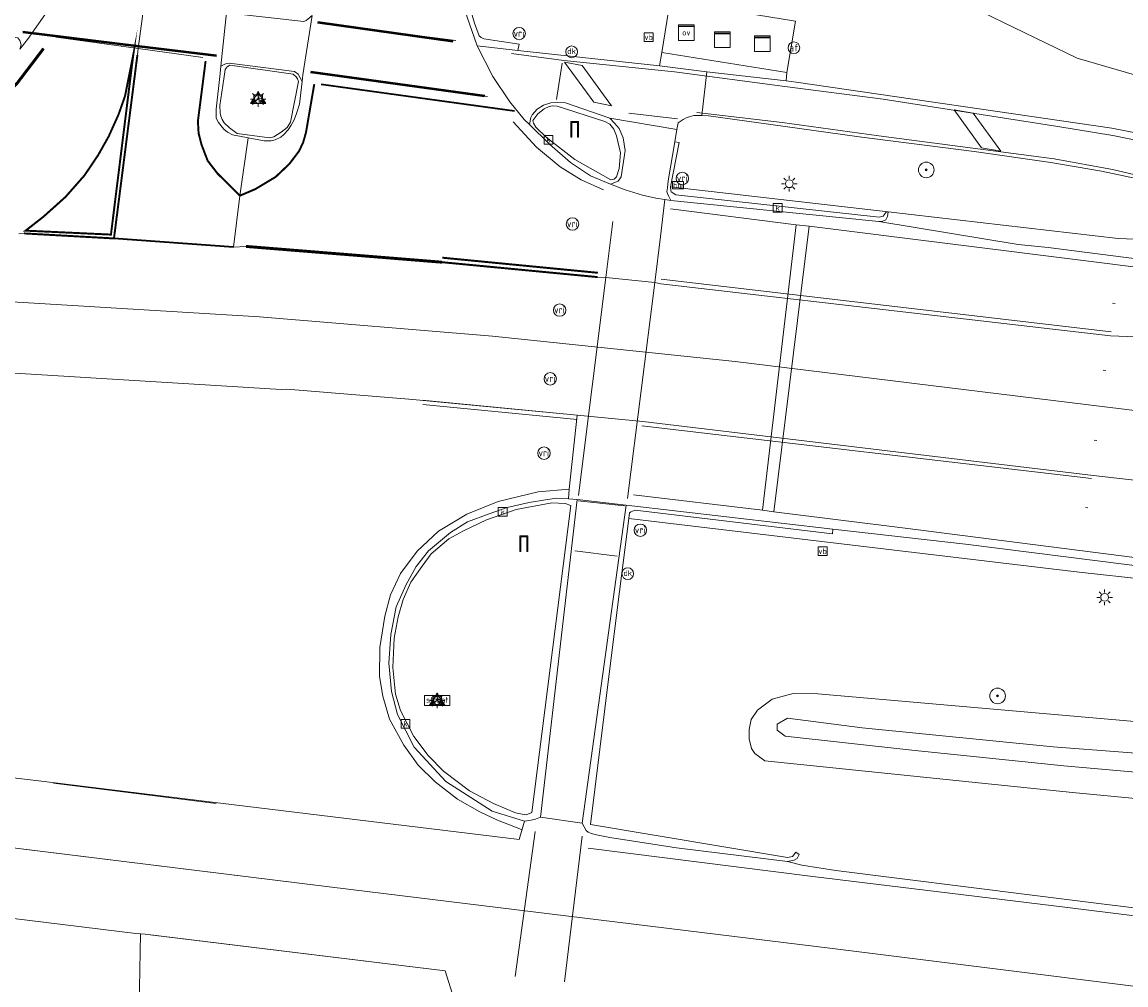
# Model space of a CAD drawing. Header units: metres. Extents: x 168032 to 180145, y 382923 to 399665.
# Tile 74 of 256: x 177665 to 177722, y 386935 to 386984. Entities that reach past the tile are written whole.
import ezdxf
from ezdxf.enums import TextEntityAlignment as Align

# ---------------------------------------------------------------- set-up
doc = ezdxf.new("R2010")
doc.units = ezdxf.units.M
doc.linetypes.add('1-1streep', pattern=[2, 1, -1])
doc.linetypes.add('VW-3-3_STREEP', pattern=[6, 3, -3])
doc.layers.get('0').update_dxf_attribs({"color": 8, "lineweight": 18})
for name, color, linetype, lineweight in [('B-WE-GR-BOOM-S', 8, 'Continuous', 18), ('B-WE-IE-MEUBILAIR_WEGMEUBILAIR-S', 8, 'Continuous', 25), ('B-WE-IE-MEUBILAIR_WEGMEUBILAIR_PAAL-S', 8, 'Continuous', 18), ('B-WE-IE-MEUBILAIR_WEGMEUBILAIR_VERKEERSBORD-S', 8, 'Continuous', 18), ('B-WE-KL-DATA-S', 8, 'Continuous', 18), ('B-WE-KL-DATA_KABELBED-G', 8, 'Continuous', 18), ('B-WE-KL-ET_LS_OV_KAST-S', 8, 'Continuous', 18), ('B-WE-KL-ET_LS_OV_LICHTMAST-S', 8, 'Continuous', 18), ('B-WE-OG-WATER_SLOOT-GV', 8, 'Continuous', 18), ('B-WE-OG-WEG-GV', 8, 'Continuous', 18), ('B-WE-RI-GWA_KOLK-S', 8, 'Continuous', 18), ('B-WE-VH-VERHARDING_ASFALT-GV', 8, 'Continuous', 18), ('B-WE-VH-VERHARDING_BEDRIJFSVLOERPLAAT-GV', 8, 'Continuous', 18), ('B-WE-VH-VERHARDING_BETON-GV', 8, 'Continuous', 18), ('B-WE-VH-VERHARDING_BETONSTRAATSTEEN-GV', 8, 'Continuous', 18), ('B-WE-VH-VERHARDING_STRAATBAKSTEEN-GV', 8, 'Continuous', 18), ('B-WE-VH-VERHARDING_TEGEL-GV', 8, 'Continuous', 18), ('B-WE-VW-AFSLUITPAAL-S', 8, 'Continuous', 18), ('B-WE-VW-MARKERING_DWARS_DRIEHOEK_5070-G', 8, 'VW-HAAIETAND70-L-N', 35), ('B-WE-VW-MARKERING_DWARS_OVERSTEEK_BLOKSTREEP50-G', 8, 'VW-BLOK50-N', 50), ('B-WE-VW-MARKERING_LANGS_STREEP_33-G', 8, 'VW-3-3_STREEP', 13), ('B-WE-VW-MARKERING_LANGS_STREEP_DOORGETROKKEN_3X010-G', 8, 'Continuous', 13), ('B-WE-VW-MARKERING_PICTOGRAM-G', 8, 'Continuous', 18), ('B-WE-VW-VRI-S', 8, 'Continuous', 18), ('N-WE-VW-MARKERING-1-1-G', 8, '1-1streep', 15)]:
    doc.layers.add(name, color=color, linetype=linetype, lineweight=lineweight)
doc.styles.add('NLCS-ISO', font='NLCS-ISO.ttf')
doc.linetypes.add('VW-BLOK50-N', pattern='A,0,-0.5,[148,NLCS.SHX,S=1,R=0,X=-0.5,Y=0],-0.5', length=1)
doc.linetypes.add('VW-HAAIETAND70-L-N', pattern='A,0,-0.5,[149,NLCS.SHX,S=1,R=0,X=-0.625,Y=-0.35],-0.5', length=1)

# ---------------------------------------------------------------- blocks, each defined once
blk = doc.blocks.new('SIE-WEG_VERKEERSBORD_WEGWIJZER-SO')
at = {"linetype": 'ByBlock', "lineweight": 18}
h = blk.add_hatch(color=0, dxfattribs=at)
h.dxf.hatch_style = 1
h.paths.add_polyline_path([(0.5, 1), (0, 2), (-0.5, 1)])
h = blk.add_hatch(color=0, dxfattribs=at)
h.dxf.hatch_style = 1
h.paths.add_polyline_path([(-1.38, -0.22), (-2, -1.15), (-0.88, -1.09)])
h = blk.add_hatch(color=0, dxfattribs=at)
h.dxf.hatch_style = 1
h.paths.add_polyline_path([(1.38, -0.22), (2, -1.15), (0.88, -1.09)])
at = {"color": 0, "linetype": 'ByBlock', "lineweight": 18}
for points in [[(-1.13, -0.65), (0, 0)], [(0, 1), (0, 0)], [(1.13, -0.65), (0, 0)]]:
    blk.add_lwpolyline(points, dxfattribs=at)
for points in [[(0.5, 1), (0, 2), (-0.5, 1)], [(-1.38, -0.22), (-2, -1.15), (-0.88, -1.09)], [(1.38, -0.22), (2, -1.15), (0.88, -1.09)]]:
    blk.add_lwpolyline(points, close=True, dxfattribs=at)
blk = doc.blocks.new('SIE-WEG_VERKEERSBORD-SO')
at = {"color": 0, "linetype": 'ByBlock', "lineweight": 18}
blk.add_lwpolyline([(-1.125, -1.125), (1.125, -1.125), (1.125, 1.125), (-1.125, 1.125)], close=True, dxfattribs=at)
at = {"color": 0, "linetype": 'ByBlock', "lineweight": 18, "style": 'NLCS-ISO'}
blk.add_text('vb', height=1.5, dxfattribs=at).set_placement((0, 0), align=Align.MIDDLE_CENTER)
blk = doc.blocks.new('SIE-WEG_VERKEERSBORD_STRAATNAAM-SO')
at = {"color": 0, "linetype": 'ByBlock', "lineweight": 18}
blk.add_lwpolyline([(-3.25, -1.25), (3.25, -1.25), (3.25, 1.25), (-3.25, 1.25)], close=True, dxfattribs=at)
at = {"color": 0, "linetype": 'ByBlock', "lineweight": 18, "style": 'NLCS-ISO'}
blk.add_text('straat', height=1.5, dxfattribs=at).set_placement((0, 0.15), align=Align.MIDDLE_CENTER)
blk = doc.blocks.new('SKL-ET_OV_KAST-SO')
at = {"color": 0, "linetype": 'ByBlock', "lineweight": 18}
for points in [[(-2, 2), (2, 2), (2, 1.68), (-2, 1.68)], [(-2, 1.52), (2, 1.52), (2, -2), (-2, -2)]]:
    blk.add_lwpolyline(points, close=True, dxfattribs=at)
at = {"color": 0, "linetype": 'ByBlock', "lineweight": 18, "style": 'NLCS-ISO'}
blk.add_text('ov', height=1.5, dxfattribs=at).set_placement((0, 0), align=Align.MIDDLE_CENTER)
blk = doc.blocks.new('SKL-DATA_KAST-SO')
at = {"color": 0, "linetype": 'ByBlock', "lineweight": 18}
for points in [[(-2, 2), (2, 2), (2, 1.68), (-2, 1.68)], [(-2, 1.52), (2, 1.52), (2, -2), (-2, -2)]]:
    blk.add_lwpolyline(points, close=True, dxfattribs=at)
blk = doc.blocks.new('SIE-WEG_PAAL_DRUKKNOPPAAL-SO')
at = {"color": 0, "linetype": 'ByBlock', "lineweight": 18}
blk.add_circle((0, 0), 1.5, dxfattribs=at)
at = {"color": 0, "linetype": 'ByBlock', "lineweight": 18, "style": 'NLCS-ISO'}
blk.add_text('dk', height=1.5, dxfattribs=at).set_placement((0, 0.15), align=Align.MIDDLE_CENTER)
blk = doc.blocks.new('SKL-ET_OV_LICHTMAST-SO')
at = {"color": 0, "linetype": 'ByBlock', "lineweight": 18}
for points in [[(-1.25, 0), (-2, 0)], [(-1.41, 1.41), (-0.88, 0.88)], [(0, 2), (0, 1.25)], [(0.88, 0.88), (1.41, 1.41)], [(2, 0), (1.25, 0)], [(-1.41, -1.41), (-0.88, -0.88)], [(0, -1.25), (0, -2)], [(0.88, -0.88), (1.41, -1.41)]]:
    blk.add_lwpolyline(points, dxfattribs=at)
blk.add_circle((0, 0), 1, dxfattribs=at)
blk = doc.blocks.new('SKL-VRI_PAAL-SO')
at = {"lineweight": 18}
blk.add_circle((0, 0), 1.59, dxfattribs=at)
at = {"lineweight": 18, "style": 'NLCS-ISO'}
blk.add_text('vri', height=1.8, dxfattribs=at).set_placement((-0.06, 0.08), align=Align.MIDDLE_CENTER)
blk = doc.blocks.new('SKL-DATA_PORTAAL-SO')
at = {"color": 0, "linetype": 'ByBlock', "lineweight": 18}
blk.add_lwpolyline([(-0.75, -2), (-0.75, 1.75), (0.75, 1.75), (0.75, -2), (1, -2), (1, 2), (-1, 2), (-1, -2)], close=True, dxfattribs=at)
blk = doc.blocks.new('SIE-WEG_PAAL_HECTOMETERPAAL-SO')
at = {"color": 0, "linetype": 'ByBlock', "lineweight": 18}
blk.add_lwpolyline([(-1.44375, -0.94375), (1.44375, -0.94375), (1.44375, 0.94375), (-1.44375, 0.94375)], close=True, dxfattribs=at)
at = {"color": 0, "linetype": 'ByBlock', "lineweight": 18, "style": 'NLCS-ISO'}
blk.add_text('hm', height=1.5, dxfattribs=at).set_placement((0, 0), align=Align.MIDDLE_CENTER)
at = {"style": 'NLCS-ISO'}
blk.add_attdef('WAARDE', (2.13125, -1.69375), '', height=1.5, dxfattribs=at)
blk = doc.blocks.new('SVW-AFSLUITPAAL-SO')
at = {"lineweight": 18}
blk.add_circle((0, 0), 1.5, dxfattribs=at)
at = {"lineweight": 18, "style": 'NLCS-ISO'}
blk.add_text('af', height=1.8, dxfattribs=at).set_placement((0, 0), align=Align.MIDDLE_CENTER)
blk = doc.blocks.new('SRI-KOLK-SO')
at = {"color": 0, "linetype": 'ByBlock', "lineweight": 18}
blk.add_lwpolyline([(-1.125, -1.125), (1.125, -1.125), (1.125, 1.125), (-1.125, 1.125)], close=True, dxfattribs=at)
at = {"color": 0, "linetype": 'ByBlock', "lineweight": 18, "style": 'NLCS-ISO'}
blk.add_text('k', height=1.5, dxfattribs=at).set_placement((0, 0), align=Align.MIDDLE_CENTER)
blk = doc.blocks.new('SGR-BOOM_01-SO')
at = {"linetype": 'ByBlock', "lineweight": 18}
h = blk.add_hatch(color=0, dxfattribs=at)
h.dxf.hatch_style = 1
edge = h.paths.add_edge_path()
edge.add_arc((0, 0), 0.25, 0, 360)
at = {"color": 0, "linetype": 'ByBlock', "lineweight": 18}
for radius in [2, 0.25]:
    blk.add_circle((0, 0), radius, dxfattribs=at)

msp = doc.modelspace()

# ---------------------------------------------------------------- linework, layer by layer
at = {"layer": 'B-WE-KL-DATA_KABELBED-G', "flags": 128}
for points in [[(177695.367, 386979.899), (177694.465, 386980.079), (177692.959, 386982.14), (177693.861, 386981.961)], [(177712.919, 386979.695), (177713.897, 386979.518), (177715.302, 386977.575), (177714.324, 386977.752)]]:
    msp.add_lwpolyline(points, close=True, dxfattribs=at)
at = {"layer": 'B-WE-OG-WATER_SLOOT-GV', "flags": 128}
for points in [[(177709.488, 386987.073), (177719.212, 386982.335), (177730.146, 386979.165), (177760.581, 386975.247), (177767.193, 386974.505), (177767.768, 386981.184), (177750.979, 386983.177), (177722.271, 386987.605)], [(177738.185, 386946.915), (177721.392, 386948.422), (177705.926, 386949.768), (177704.668, 386949.786), (177703.587, 386949.506), (177702.839, 386948.927), (177702.52, 386948.453), (177702.421, 386947.949), (177702.414, 386947.458), (177702.529, 386946.973), (177702.705, 386946.713), (177703.218, 386946.347), (177718.985, 386944.72), (177735.246, 386943.158)], [(177727.244, 386945.311), (177718.527, 386946.084), (177710.753, 386946.886), (177704.264, 386947.609), (177703.855, 386947.914), (177703.856, 386948.221), (177704.373, 386948.528), (177708.211, 386948.024), (177717.99, 386947.061), (177725.13, 386946.506)], [(177725.13, 386946.506), (177717.99, 386947.061), (177708.211, 386948.024), (177704.373, 386948.528), (177703.856, 386948.221), (177703.855, 386947.914), (177704.264, 386947.609), (177710.753, 386946.886), (177718.527, 386946.084), (177727.244, 386945.311)]]:
    msp.add_lwpolyline(points, dxfattribs=at)
at = {"layer": 'B-WE-OG-WEG-GV', "flags": 128}
for points in [[(177704.785, 386984.227), (177704.344, 386981.611), (177704.319, 386981.17), (177704.825, 386981.116), (177720.998, 386978.752), (177724.132, 386978.135), (177728.748, 386977.15), (177733.099, 386976.154), (177736.368, 386975.584), (177746.414, 386974.183), (177759.767, 386972.54), (177766.949, 386971.675), (177767.193, 386974.505), (177760.581, 386975.247), (177730.146, 386979.165), (177719.212, 386982.335), (177709.488, 386987.073)], [(177688.063, 386985.115), (177688.341, 386984.13), (177688.595, 386983.49), (177688.688, 386983.399), (177688.82, 386983.32), (177690.63, 386983.057), (177690.57, 386982.739), (177697.823, 386981.941), (177697.952, 386982.623), (177698.378, 386985.277)], [(177724.108, 386975.781), (177720.456, 386976.557), (177717.86, 386976.99), (177713.94, 386977.562), (177708.044, 386978.306), (177704.882, 386978.747), (177700.339, 386979.381), (177699.989, 386979.408), (177699.585, 386979.394), (177699.35, 386979.338), (177699.195, 386979.274), (177699.035, 386979.196), (177698.773, 386979.018), (177698.715, 386978.676), (177698.609, 386978.051), (177698.828, 386978.012), (177698.395, 386975.738), (177709.542, 386974.46), (177721.31, 386973.102), (177724.303, 386972.978)], [(177821.017, 386960.769), (177793.642, 386964.232), (177784.539, 386965.384), (177752.442, 386969.446), (177724.303, 386972.978), (177721.31, 386973.102), (177709.542, 386974.46), (177709.502, 386974.234), (177709.42, 386974.051), (177709.233, 386973.977), (177709.06, 386973.978), (177716.197, 386972.788), (177717.726, 386972.633), (177742.895, 386969.418), (177764.095, 386966.719), (177785.338, 386964.166), (177804.543, 386961.684), (177813.666, 386958.859), (177820.473, 386956.711)], [(177736.896, 386954.477), (177713.498, 386957.431), (177706.702, 386958.214), (177706.677, 386957.96), (177696.585, 386959.188), (177696.434, 386959.134), (177696.352, 386959.096), (177696.283, 386959.051), (177696.246, 386958.755), (177719.319, 386956.007), (177722.755, 386955.621)], [(177722.755, 386955.621), (177719.319, 386956.007), (177696.246, 386958.755), (177695.774, 386955.011), (177695.259, 386950.937), (177694.289, 386943.073), (177704.38, 386941.387), (177704.643, 386941.441), (177704.805, 386941.653), (177704.975, 386941.542), (177704.881, 386941.334), (177704.728, 386941.25), (177704.381, 386941.175), (177705.117, 386940.993), (177706.864, 386940.726), (177716.905, 386939.449), (177733.745, 386937.353)], [(177735.246, 386943.158), (177718.985, 386944.72), (177703.218, 386946.347), (177702.705, 386946.713), (177702.529, 386946.973), (177702.414, 386947.458), (177702.421, 386947.949), (177702.52, 386948.453), (177702.839, 386948.927), (177703.587, 386949.506), (177704.668, 386949.786), (177705.926, 386949.768), (177721.392, 386948.422), (177738.185, 386946.915)]]:
    msp.add_lwpolyline(points, dxfattribs=at)
for points in [[(177698.395, 386975.738), (177698.403, 386975.563), (177698.429, 386975.484), (177698.661, 386975.341), (177709.068, 386974.191), (177709.276, 386974.235), (177709.431, 386974.452), (177709.542, 386974.46)], [(177691.284, 386943.685), (177693.284, 386959.418), (177692.99, 386959.521), (177692.314, 386959.562), (177690.482, 386959.209), (177688.959, 386958.684), (177687.792, 386958.126), (177687.026, 386957.705), (177686.122, 386956.945), (177685.665, 386956.309), (177685.089, 386955.486), (177684.687, 386954.611), (177684.436, 386953.724), (177684.228, 386952.619), (177684.166, 386951.126), (177684.305, 386949.753), (177684.551, 386948.913), (177685.244, 386947.579), (177685.975, 386946.606), (177686.758, 386945.805), (177688.095, 386944.796), (177689.327, 386944.152), (177690.453, 386943.676), (177690.786, 386943.602), (177690.999, 386943.573)]]:
    msp.add_lwpolyline(points, close=True, dxfattribs=at)
at = {"layer": 'B-WE-VH-VERHARDING_ASFALT-GV', "flags": 128}
for points in [[(177667.594, 386986.346), (177665.447, 386983.286), (177665.063, 386982.807)], [(177665.015, 386973.334), (177665.278, 386973.359), (177669.882, 386973.102), (177671.082, 386982.501), (177671.127, 386982.834), (177671.449, 386985.233)], [(177671.449, 386985.233), (177671.127, 386982.834), (177671.082, 386982.501), (177669.882, 386973.102), (177670.561, 386973.033), (177676.012, 386972.661), (177676.328, 386975.292), (177676.753, 386978.256), (177675.955, 386978.407), (177675.705, 386978.543), (177675.509, 386978.704), (177675.234, 386979.041), (177675.114, 386979.263), (177675.121, 386979.718), (177675.323, 386981.545), (177675.364, 386981.935), (177675.704, 386985.151)], [(177680.03, 386984.532), (177679.557, 386981.476), (177679.518, 386981.143), (177679.384, 386979.976), (177679.23, 386979.503), (177679.167, 386979.313), (177679.092, 386979.145), (177678.964, 386978.903), (177678.802, 386978.668), (177678.588, 386978.419), (177678.435, 386978.294), (177678.14, 386978.161), (177677.935, 386978.105), (177677.58, 386978.099), (177676.753, 386978.256), (177676.328, 386975.292), (177676.012, 386972.661), (177676.643, 386972.693), (177686.679, 386971.885), (177694.65, 386971.122), (177695.068, 386971.101), (177697.58, 386970.842), (177697.879, 386973.208), (177698.099, 386975.092), (177697.644, 386975.166), (177696.948, 386975.318), (177696.072, 386975.585), (177695.306, 386975.887), (177694.284, 386976.311), (177693.263, 386976.991), (177692.191, 386977.928), (177691.16, 386978.932), (177690.89, 386979.196), (177690.151, 386980.106), (177689.282, 386981.402), (177688.478, 386982.977), (177687.95, 386984.488)], [(177723.888, 386967.991), (177720.919, 386968.114), (177697.901, 386970.774), (177697.58, 386970.842), (177695.068, 386971.101), (177694.65, 386971.122), (177686.679, 386971.885), (177676.643, 386972.693), (177676.012, 386972.661), (177670.561, 386973.033), (177669.882, 386973.102), (177665.278, 386973.359), (177665.015, 386973.334)], [(177664.668, 386969.852), (177677.34, 386969.083), (177689.279, 386968.088), (177701.7, 386966.798), (177723.415, 386964.134)], [(177655.301, 386946.593), (177666.305, 386945.287), (177675.346, 386944.172), (177690.63, 386942.304), (177690.913, 386943.253), (177689.254, 386943.763), (177686.872, 386945.275), (177685.254, 386947.04), (177684.404, 386948.714), (177684.091, 386949.899), (177683.963, 386951.334), (177684.062, 386952.813), (177684.338, 386954.224), (177684.854, 386955.37), (177685.362, 386956.297), (177685.99, 386957.104), (177687.116, 386958.03), (177687.986, 386958.589), (177689.104, 386958.988), (177690.024, 386959.313), (177691.15, 386959.572), (177691.978, 386959.717), (177692.562, 386959.804), (177693.163, 386959.758), (177693.202, 386960.259), (177693.613, 386964.052), (177685.197, 386964.85), (177678.736, 386965.375), (177678.44, 386965.359), (177663.121, 386966.294)], [(177723.348, 386960.586), (177719.896, 386960.973), (177696.973, 386963.726), (177693.613, 386964.052), (177693.202, 386960.259), (177693.163, 386959.758), (177693.612, 386959.723), (177696.119, 386959.434), (177706.702, 386958.214), (177713.498, 386957.431), (177736.896, 386954.477)], [(177733.745, 386937.353), (177716.905, 386939.449), (177706.864, 386940.726), (177705.117, 386940.993), (177704.381, 386941.175), (177698.687, 386941.887), (177695.281, 386942.413), (177694.602, 386942.552), (177694.321, 386942.612), (177694.176, 386942.678), (177694.061, 386942.766), (177693.86, 386943.139), (177691.733, 386943.456), (177691.471, 386943.351), (177691.255, 386943.299), (177690.913, 386943.253), (177690.63, 386942.304), (177675.346, 386944.172), (177666.305, 386945.287), (177655.301, 386946.593)], [(177654.866, 386943.097), (177682.013, 386939.743), (177706.688, 386936.722), (177730.852, 386933.708)], [(177730.852, 386933.708), (177706.688, 386936.722), (177682.013, 386939.743), (177654.866, 386943.097)], [(177654.42, 386939.518), (177670.996, 386937.496), (177671.24, 386937.479), (177671.482, 386937.462), (177671.873, 386937.414), (177686.838, 386935.574), (177687.304, 386934.104), (177688.371, 386934.306), (177688.95, 386934.376), (177689.903, 386934.417), (177691.193, 386934.417), (177692.959, 386934.323), (177705.006, 386932.841), (177724.401, 386930.46)]]:
    msp.add_lwpolyline(points, dxfattribs=at)
for points in [[(177680.03, 386984.532), (177679.817, 386984.342), (177679.718, 386984.261), (177679.604, 386984.213), (177676.11, 386984.615), (177675.997, 386984.68), (177675.903, 386984.767), (177675.704, 386985.151), (177675.364, 386981.935), (177675.519, 386982.005), (177675.64, 386982.059), (177675.781, 386982.083), (177679.134, 386981.66), (177679.325, 386981.525), (177679.518, 386981.143), (177679.557, 386981.476)], [(177697.952, 386982.623), (177697.823, 386981.941), (177700.243, 386981.638), (177704.319, 386981.17), (177704.344, 386981.611)], [(177717.726, 386972.633), (177716.197, 386972.788), (177709.06, 386973.978), (177698.401, 386975.044), (177698.099, 386975.092), (177697.879, 386973.208), (177697.58, 386970.842), (177697.901, 386970.774), (177720.919, 386968.114), (177723.888, 386967.991), (177751.817, 386964.485), (177783.912, 386960.423), (177793.015, 386959.272), (177820.402, 386955.807), (177822.846, 386955.51), (177823.556, 386955.282), (177824.267, 386955.135), (177824.318, 386955.519), (177820.473, 386956.711), (177813.666, 386958.859), (177804.543, 386961.684), (177785.338, 386964.166), (177764.095, 386966.719), (177742.895, 386969.418)], [(177658.304, 386970.17), (177657.913, 386967.005), (177663.121, 386966.294), (177678.44, 386965.359), (177678.736, 386965.375), (177685.197, 386964.85), (177693.613, 386964.052), (177696.973, 386963.726), (177719.896, 386960.973), (177723.348, 386960.586), (177764.133, 386955.422), (177792.104, 386951.9), (177792.538, 386955.414), (177787.55, 386956.046), (177763.163, 386959.135), (177747.918, 386961.051), (177723.415, 386964.134), (177701.7, 386966.798), (177689.279, 386968.088), (177677.34, 386969.083), (177664.668, 386969.852)], [(177696.119, 386959.434), (177693.612, 386959.723), (177691.733, 386943.456), (177693.86, 386943.139)], [(177671.24, 386937.479), (177670.996, 386937.496), (177654.42, 386939.518), (177654.069, 386936.694), (177654.038, 386936.329), (177654.571, 386936.153), (177655.558, 386935.734), (177656.737, 386934.985), (177657.706, 386934.088), (177658.52, 386932.998), (177659.422, 386931.651), (177661.157, 386929.207), (177662.253, 386927.518), (177662.387, 386927.256), (177668.761, 386926.886), (177669.029, 386930.493), (177669.149, 386931.955), (177669.244, 386932.171), (177669.382, 386932.394), (177669.568, 386932.629), (177669.962, 386932.829), (177670.445, 386932.977), (177671.151, 386932.872)], [(177687.304, 386934.104), (177686.838, 386935.574), (177671.873, 386937.414), (177671.482, 386937.462), (177671.24, 386937.479), (177671.151, 386932.872), (177671.312, 386932.849), (177672.178, 386932.72), (177672.79, 386932.151), (177672.896, 386932.007), (177672.977, 386931.793), (177673.008, 386931.627), (177673.005, 386931.246), (177672.897, 386930.191), (177672.305, 386926.86), (177677.58, 386926.792), (177677.721, 386927.048), (177678.586, 386928.21), (177679.742, 386929.51), (177680.591, 386930.408), (177681.489, 386931.117), (177682.721, 386932.099), (177684.107, 386932.83), (177685.728, 386933.561)]]:
    msp.add_lwpolyline(points, close=True, dxfattribs=at)
at = {"layer": 'B-WE-VH-VERHARDING_BEDRIJFSVLOERPLAAT-GV', "flags": 128}
for points in [[(177690.539, 387015.406), (177690.5, 387015.027), (177689.679, 387007.761), (177688.713, 386998.462), (177687.937, 386990.511), (177687.442, 386990.243), (177687.376, 386988.616), (177687.525, 386986.236), (177687.95, 386984.488), (177688.478, 386982.977), (177690.57, 386982.739), (177690.63, 386983.057), (177688.82, 386983.32), (177688.688, 386983.399), (177688.595, 386983.49), (177688.341, 386984.13), (177688.063, 386985.115), (177687.703, 386986.932), (177687.643, 386988.659), (177687.748, 386990.113), (177688.088, 386990.41), (177689.641, 387005.775), (177690.677, 387015.383)], [(177679.518, 386981.143), (177679.325, 386981.525), (177679.134, 386981.66), (177675.781, 386982.083), (177675.64, 386982.059), (177675.519, 386982.005), (177675.364, 386981.935), (177675.323, 386981.545), (177675.121, 386979.718), (177675.114, 386979.263), (177675.234, 386979.041), (177675.509, 386978.704), (177675.705, 386978.543), (177675.955, 386978.407), (177676.753, 386978.256), (177677.58, 386978.099), (177677.935, 386978.105), (177678.14, 386978.161), (177678.435, 386978.294), (177678.588, 386978.419), (177678.802, 386978.668), (177678.964, 386978.903), (177679.092, 386979.145), (177679.167, 386979.313), (177679.23, 386979.503), (177679.384, 386979.976)], [(177675.58, 386981.757), (177675.682, 386981.889), (177675.823, 386981.985), (177679.062, 386981.51), (177679.214, 386981.383), (177679.278, 386981.273), (177679.326, 386981.15), (177678.929, 386979.066), (177678.749, 386978.794), (177678.441, 386978.545), (177678.073, 386978.316), (177677.843, 386978.249), (177676.194, 386978.48), (177675.798, 386978.77), (177675.528, 386979.033), (177675.423, 386979.201), (177675.356, 386979.369), (177675.319, 386979.53), (177675.31, 386979.918), (177675.506, 386981.277)], [(177695.273, 386979.259), (177693.013, 386980.056), (177692.616, 386980.071), (177692.262, 386980.052), (177691.89, 386979.929), (177691.552, 386979.719), (177691.299, 386979.435), (177691.237, 386979.296), (177691.16, 386978.932), (177692.191, 386977.928), (177693.263, 386976.991), (177694.284, 386976.311), (177695.306, 386975.887), (177695.707, 386976.043), (177695.862, 386976.251), (177696.072, 386977.612), (177695.971, 386978.251), (177695.758, 386978.742), (177695.524, 386979.012)], [(177691.334, 386979.142), (177691.587, 386979.48), (177691.921, 386979.736), (177692.173, 386979.859), (177692.345, 386979.891), (177692.578, 386979.879), (177695.022, 386979.092), (177695.272, 386978.953), (177695.49, 386978.701), (177695.625, 386978.36), (177695.835, 386977.488), (177695.75, 386976.685), (177695.619, 386976.255), (177695.503, 386976.143), (177695.34, 386976.109), (177693.493, 386977.141), (177692.043, 386978.281), (177691.491, 386978.801), (177691.368, 386979.011)], [(177698.395, 386975.738), (177698.828, 386978.012), (177698.609, 386978.051), (177698.27, 386976.047), (177698.226, 386975.692), (177698.208, 386975.49), (177698.233, 386975.403), (177698.288, 386975.288), (177698.401, 386975.044), (177709.06, 386973.978), (177709.233, 386973.977), (177709.42, 386974.051), (177709.502, 386974.234), (177709.542, 386974.46), (177709.431, 386974.452), (177709.276, 386974.235), (177709.068, 386974.191), (177698.661, 386975.341), (177698.429, 386975.484), (177698.403, 386975.563)], [(177693.612, 386959.723), (177693.163, 386959.758), (177692.562, 386959.804), (177691.978, 386959.717), (177691.15, 386959.572), (177690.024, 386959.313), (177689.104, 386958.988), (177687.986, 386958.589), (177687.116, 386958.03), (177685.99, 386957.104), (177685.362, 386956.297), (177684.854, 386955.37), (177684.338, 386954.224), (177684.062, 386952.813), (177683.963, 386951.334), (177684.091, 386949.899), (177684.404, 386948.714), (177685.254, 386947.04), (177686.872, 386945.275), (177689.254, 386943.763), (177690.913, 386943.253), (177691.255, 386943.299), (177691.471, 386943.351), (177691.733, 386943.456)], [(177691.284, 386943.685), (177690.999, 386943.573), (177690.786, 386943.602), (177690.453, 386943.676), (177689.327, 386944.152), (177688.095, 386944.796), (177686.758, 386945.805), (177685.975, 386946.606), (177685.244, 386947.579), (177684.551, 386948.913), (177684.305, 386949.753), (177684.166, 386951.126), (177684.228, 386952.619), (177684.436, 386953.724), (177684.687, 386954.611), (177685.089, 386955.486), (177685.665, 386956.309), (177686.122, 386956.945), (177687.026, 386957.705), (177687.792, 386958.126), (177688.959, 386958.684), (177690.482, 386959.209), (177692.314, 386959.562), (177692.99, 386959.521), (177693.284, 386959.418)], [(177696.246, 386958.755), (177696.283, 386959.051), (177696.352, 386959.096), (177696.434, 386959.134), (177696.585, 386959.188), (177706.677, 386957.96), (177706.702, 386958.214), (177696.119, 386959.434), (177693.86, 386943.139), (177694.061, 386942.766), (177694.176, 386942.678), (177694.321, 386942.612), (177694.602, 386942.552), (177695.281, 386942.413), (177698.687, 386941.887), (177704.381, 386941.175), (177704.728, 386941.25), (177704.881, 386941.334), (177704.975, 386941.542), (177704.805, 386941.653), (177704.643, 386941.441), (177704.38, 386941.387), (177694.289, 386943.073), (177695.259, 386950.937), (177695.774, 386955.011)]]:
    msp.add_lwpolyline(points, close=True, dxfattribs=at)
at = {"layer": 'B-WE-VH-VERHARDING_BETON-GV', "flags": 128}
for points in [[(177667.594, 386986.346), (177667.166, 386986.032), (177666.837, 386985.888), (177666.271, 386985.882), (177665.939, 386985.938), (177660.745, 386986.826), (177660.508, 386987.023), (177660.488, 386986.868), (177659.987, 386982.938), (177660.305, 386983.358), (177660.663, 386983.686), (177661.182, 386983.854), (177661.441, 386983.833), (177662.914, 386983.692), (177664.961, 386983.374), (177665.059, 386983.235), (177665.135, 386983.027), (177665.063, 386982.807), (177665.447, 386983.286)], [(177700.243, 386981.638), (177697.823, 386981.941), (177690.57, 386982.739), (177688.478, 386982.977), (177689.282, 386981.402), (177690.151, 386980.106), (177690.89, 386979.196), (177691.16, 386978.932), (177691.237, 386979.296), (177691.299, 386979.435), (177691.552, 386979.719), (177691.89, 386979.929), (177692.262, 386980.052), (177692.616, 386980.071), (177693.013, 386980.056), (177695.273, 386979.259), (177698.715, 386978.676), (177698.773, 386979.018), (177699.035, 386979.196), (177699.195, 386979.274), (177699.35, 386979.338), (177699.585, 386979.394), (177699.989, 386979.408)], [(177698.609, 386978.051), (177698.715, 386978.676), (177695.273, 386979.259), (177695.524, 386979.012), (177695.758, 386978.742), (177695.971, 386978.251), (177696.072, 386977.612), (177695.862, 386976.251), (177695.707, 386976.043), (177695.306, 386975.887), (177696.072, 386975.585), (177696.948, 386975.318), (177697.644, 386975.166), (177698.099, 386975.092), (177698.401, 386975.044), (177698.288, 386975.288), (177698.233, 386975.403), (177698.208, 386975.49), (177698.226, 386975.692), (177698.27, 386976.047)]]:
    msp.add_lwpolyline(points, close=True, dxfattribs=at)
msp.add_lwpolyline([(177724.132, 386978.135), (177720.998, 386978.752), (177704.825, 386981.116), (177704.319, 386981.17), (177700.243, 386981.638), (177699.989, 386979.408), (177700.339, 386979.381), (177704.882, 386978.747), (177708.044, 386978.306), (177713.94, 386977.562), (177717.86, 386976.99), (177720.456, 386976.557), (177724.108, 386975.781)], dxfattribs=at)
at = {"layer": 'B-WE-VH-VERHARDING_BETONSTRAATSTEEN-GV', "flags": 128}
msp.add_lwpolyline([(177691.334, 386979.142), (177691.368, 386979.011), (177691.491, 386978.801), (177692.043, 386978.281), (177693.493, 386977.141), (177695.34, 386976.109), (177695.503, 386976.143), (177695.619, 386976.255), (177695.75, 386976.685), (177695.835, 386977.488), (177695.625, 386978.36), (177695.49, 386978.701), (177695.272, 386978.953), (177695.022, 386979.092), (177692.578, 386979.879), (177692.345, 386979.891), (177692.173, 386979.859), (177691.921, 386979.736), (177691.587, 386979.48)], close=True, dxfattribs=at)
at = {"layer": 'B-WE-VH-VERHARDING_STRAATBAKSTEEN-GV', "flags": 128}
msp.add_lwpolyline([(177675.58, 386981.757), (177675.506, 386981.277), (177675.31, 386979.918), (177675.319, 386979.53), (177675.356, 386979.369), (177675.423, 386979.201), (177675.528, 386979.033), (177675.798, 386978.77), (177676.194, 386978.48), (177677.843, 386978.249), (177678.073, 386978.316), (177678.441, 386978.545), (177678.749, 386978.794), (177678.929, 386979.066), (177679.326, 386981.15), (177679.278, 386981.273), (177679.214, 386981.383), (177679.062, 386981.51), (177675.823, 386981.985), (177675.682, 386981.889)], close=True, dxfattribs=at)
at = {"layer": 'B-WE-VH-VERHARDING_TEGEL-GV', "flags": 128}
msp.add_lwpolyline([(177697.952, 386982.623), (177704.344, 386981.611), (177704.785, 386984.227), (177698.378, 386985.277)], close=True, dxfattribs=at)
at = {"layer": 'B-WE-VW-MARKERING_DWARS_DRIEHOEK_5070-G', "flags": 128}
for points in [[(177680.49, 386981.007), (177690.397, 386979.646)], [(177676.012, 386972.661), (177669.882, 386973.102)]]:
    msp.add_lwpolyline(points, dxfattribs=at)
at = {"layer": 'B-WE-VW-MARKERING_DWARS_OVERSTEEK_BLOKSTREEP50-G', "flags": 128}
for points in [[(177687.249, 386983.197), (177680.316, 386984.161)], [(177665.216, 386983.689), (177671.171, 386982.961), (177675.142, 386982.477)], [(177688.878, 386980.385), (177679.963, 386981.624)]]:
    msp.add_lwpolyline(points, dxfattribs=at)
at = {"layer": 'B-WE-VW-MARKERING_LANGS_STREEP_33-G', "const_width": 0.15, "flags": 128}
msp.add_lwpolyline([(177666.274, 386982.83), (177664.935, 386981.07), (177663.492, 386979.607), (177662.119, 386978.418), (177661.131, 386977.729), (177660.097, 386977.106)], dxfattribs=at)
at = {"layer": 'B-WE-VW-MARKERING_LANGS_STREEP_DOORGETROKKEN_3X010-G', "const_width": 0.1, "flags": 128}
msp.add_lwpolyline([(177670.874, 386982.531), (177669.727, 386973.299), (177665.356, 386973.501), (177666.268, 386974.214), (177667.405, 386975.234), (177668.37, 386976.33), (177669.067, 386977.363), (177669.613, 386978.331), (177670.116, 386979.451), (177670.449, 386980.397)], close=True, dxfattribs=at)
for points in [[(177665.278, 386973.359), (177669.882, 386973.102), (177671.082, 386982.501)], [(177674.576, 386982.189), (177674.181, 386979.111), (177674.218, 386978.488), (177674.358, 386977.931), (177674.679, 386977.088), (177675.186, 386976.426), (177675.785, 386975.842), (177676.328, 386975.292), (177677.12, 386975.628), (177678.163, 386976.254), (177678.866, 386976.92), (177679.357, 386977.568), (177679.57, 386978.012), (177679.716, 386978.525), (177680.142, 386981.008)], [(177694.662, 386971.342), (177686.704, 386972.115)], [(177686.679, 386971.885), (177694.65, 386971.122)]]:
    msp.add_lwpolyline(points, dxfattribs=at)
at = {"layer": 'B-WE-VW-MARKERING_PICTOGRAM-G', "flags": 128}
for points in [[(177680.883, 386984.082), (177687.39, 386983.247)], [(177674.43, 386982.379), (177671.127, 386982.834), (177666.913, 386983.415)], [(177666.274, 386982.83), (177664.935, 386981.07), (177663.492, 386979.607), (177662.119, 386978.418), (177661.131, 386977.729), (177660.097, 386977.106)], [(177665.278, 386973.359), (177669.882, 386973.102), (177671.082, 386982.501)], [(177690.245, 386982.573), (177692.927, 386982.224), (177698.598, 386981.633), (177704.242, 386980.894), (177709.276, 386980.241), (177718.219, 386978.83), (177721.036, 386978.382), (177729.393, 386976.673), (177734.187, 386975.732), (177741.99, 386974.488), (177758.418, 386972.547), (177773.549, 386970.727), (177786.767, 386969.108), (177800.98, 386967.314), (177812.55, 386965.876), (177821.548, 386964.824), (177826.994, 386964.132), (177836.261, 386962.706), (177848.862, 386960.107), (177853.699, 386959.329), (177868.559, 386957.469), (177871.406, 386957.061), (177903.281, 386953.166)], [(177674.576, 386982.189), (177674.181, 386979.111), (177674.218, 386978.488), (177674.358, 386977.931), (177674.679, 386977.088), (177675.186, 386976.426), (177675.785, 386975.842), (177676.328, 386975.292), (177677.12, 386975.628), (177678.163, 386976.254), (177678.866, 386976.92), (177679.357, 386977.568), (177679.57, 386978.012), (177679.716, 386978.525), (177680.142, 386981.008)], [(177692.837, 386982.077), (177692.549, 386980.226)], [(177689.015, 386980.366), (177680.555, 386981.542)], [(177680.49, 386981.007), (177689.902, 386979.714)], [(177696.248, 386979.528), (177698.741, 386979.235)], [(177699.736, 386979.555), (177704.105, 386979.041), (177709.05, 386978.357), (177718.037, 386977.173), (177721.02, 386976.639), (177729.546, 386974.635), (177734.058, 386973.798), (177741.815, 386972.83), (177758.511, 386970.79), (177773.361, 386968.996), (177786.534, 386967.384), (177800.896, 386965.657), (177812.509, 386964.197), (177821.833, 386963.126), (177826.706, 386962.483), (177836.303, 386961.09), (177848.56, 386958.48), (177853.478, 386957.717), (177868.361, 386955.773), (177871.18, 386955.441), (177903.089, 386951.581)], [(177690.329, 386979.084), (177691.521, 386977.783), (177692.73, 386976.767), (177693.81, 386976.107), (177694.959, 386975.596)], [(177875.066, 386948.707), (177855.276, 386951.212), (177833.154, 386954.025), (177827.716, 386954.666), (177825.539, 386954.918), (177824.267, 386955.135), (177823.556, 386955.282), (177822.846, 386955.51), (177821.382, 386955.951), (177817.37, 386957.185), (177812.577, 386958.698), (177808.215, 386960.089), (177805.75, 386960.804), (177803.617, 386961.315), (177802.283, 386961.568), (177800.412, 386961.844), (177796.421, 386962.303), (177788.312, 386963.311), (177764.054, 386966.352), (177741.613, 386969.19), (177720.07, 386971.91), (177705.488, 386973.726), (177704.828, 386973.8), (177698.384, 386974.611)], [(177695.427, 386973.964), (177695.068, 386971.101), (177693.667, 386959.927)], [(177703.098, 386959.184), (177704.828, 386973.8)], [(177705.488, 386973.726), (177703.681, 386959.098)], [(177676.012, 386972.661), (177670.561, 386973.033)], [(177696.179, 386959.787), (177697.58, 386970.842), (177697.879, 386973.208)], [(177676.643, 386972.693), (177686.679, 386971.885)], [(177686.679, 386971.885), (177694.65, 386971.122)], [(177694.662, 386971.342), (177686.704, 386972.115)], [(177720.961, 386968.319), (177697.904, 386971.024)], [(177697.901, 386970.774), (177720.919, 386968.114)], [(177658.304, 386970.17), (177664.668, 386969.852), (177677.34, 386969.083), (177689.279, 386968.088), (177701.7, 386966.798), (177723.415, 386964.134), (177747.918, 386961.051), (177763.163, 386959.135), (177787.55, 386956.046), (177792.538, 386955.414), (177812.014, 386952.949), (177833.696, 386950.265), (177857.996, 386947.191), (177875.169, 386945.038), (177891.844, 386942.876), (177895.457, 386942.407), (177919.154, 386939.392)], [(177721.158, 386969.772), (177721.026, 386969.788)], [(177663.121, 386966.294), (177678.44, 386965.359)], [(177720.681, 386966.329), (177720.549, 386966.345)], [(177678.736, 386965.375), (177685.197, 386964.85)], [(177685.669, 386964.808), (177693.613, 386964.052)], [(177693.609, 386963.826), (177685.706, 386964.602)], [(177696.973, 386963.726), (177719.896, 386960.973)], [(177719.95, 386960.801), (177696.915, 386963.493)], [(177720.219, 386962.748), (177720.086, 386962.765)], [(177693.202, 386960.259), (177691.611, 386960.114), (177689.556, 386959.629), (177687.949, 386958.984), (177686.504, 386958.108), (177685.415, 386957.085), (177684.556, 386955.937), (177684.054, 386954.838), (177683.758, 386953.746), (177683.501, 386952.146), (177683.476, 386950.661), (177683.655, 386949.645), (177684.002, 386948.481), (177684.723, 386947.147), (177685.469, 386946.121), (177686.334, 386945.256), (177687.48, 386944.378), (177688.62, 386943.727), (177689.531, 386943.307), (177690.761, 386942.819)], [(177696.485, 386959.96), (177703.098, 386959.184), (177703.681, 386959.098), (177710.412, 386958.252), (177727.358, 386956.091), (177747.579, 386953.507), (177763.426, 386951.486), (177778.096, 386949.667), (177789.183, 386948.267), (177794.013, 386947.728), (177798.851, 386947.301), (177803.21, 386947.028), (177807.563, 386946.828), (177811.099, 386946.717), (177814.285, 386946.688), (177817.341, 386946.728), (177820.988, 386946.763)], [(177693.66, 386959.663), (177696.034, 386959.395)], [(177719.769, 386959.294), (177719.637, 386959.312)], [(177695.658, 386956.818), (177693.482, 386957.102)], [(177666.305, 386945.287), (177659.711, 386946.07)], [(177675.113, 386944.159), (177666.778, 386945.2)], [(177690.63, 386942.304), (177675.346, 386944.172)], [(177659.311, 386942.548), (177682.013, 386939.743), (177706.688, 386936.722), (177730.852, 386933.708), (177758.048, 386930.399), (177782.29, 386927.376), (177788.974, 386926.555), (177806.461, 386924.408), (177839.82, 386920.29), (177866.977, 386916.944), (177875.992, 386915.84), (177896.298, 386913.353), (177934.408, 386908.688)], [(177690.436, 386935.297), (177691.46, 386942.724)], [(177693.871, 386942.474), (177692.966, 386935.025)], [(177694.163, 386941.868), (177705.676, 386940.415), (177718.591, 386938.84), (177733.269, 386937.021), (177747.76, 386935.239), (177765.145, 386933.11), (177781.527, 386931.092), (177789.415, 386930.13), (177798.506, 386929.021), (177820.556, 386926.285), (177840.933, 386923.746), (177863.35, 386920.986), (177875.891, 386919.452), (177900.577, 386916.435)], [(177670.996, 386937.496), (177659.014, 386938.957)], [(177671.482, 386937.462), (177686.838, 386935.574)]]:
    msp.add_lwpolyline(points, dxfattribs=at)
msp.add_lwpolyline([(177670.874, 386982.531), (177669.727, 386973.299), (177665.356, 386973.501), (177666.268, 386974.214), (177667.405, 386975.234), (177668.37, 386976.33), (177669.067, 386977.363), (177669.613, 386978.331), (177670.116, 386979.451), (177670.449, 386980.397)], close=True, dxfattribs=at)
at = {"layer": 'N-WE-VW-MARKERING-1-1-G', "const_width": 0.15, "flags": 128}
msp.add_lwpolyline([(177676.643, 386972.693), (177686.679, 386971.885)], dxfattribs=at)

# ---------------------------------------------------------------- block references
at = {"layer": 'B-WE-GR-BOOM-S', "xscale": 0.2, "yscale": 0.2, "zscale": 0.2}
for p in [(177711.487, 386976.612), (177715.141, 386949.662)]:
    msp.add_blockref('SGR-BOOM_01-SO', p, dxfattribs=at)
at = {"layer": 'B-WE-IE-MEUBILAIR_WEGMEUBILAIR-S', "xscale": 0.2, "yscale": 0.2, "zscale": 0.2}
for p in [(177697.272, 386983.41), (177677.267, 386980.239), (177706.179, 386957.081), (177686.437, 386949.429)]:
    msp.add_blockref('SIE-WEG_VERKEERSBORD-SO', p, dxfattribs=at)
at = {"layer": 'B-WE-IE-MEUBILAIR_WEGMEUBILAIR_PAAL-S', "xscale": 0.2, "yscale": 0.2, "zscale": 0.2}
for name, p in [('SIE-WEG_PAAL_DRUKKNOPPAAL-SO', (177693.323, 386982.663)), ('SIE-WEG_PAAL_HECTOMETERPAAL-SO', (177698.771, 386975.829)), ('SIE-WEG_PAAL_DRUKKNOPPAAL-SO', (177696.197, 386955.927))]:
    msp.add_blockref(name, p, dxfattribs=at)
at = {"layer": 'B-WE-IE-MEUBILAIR_WEGMEUBILAIR_VERKEERSBORD-S', "xscale": 0.2, "yscale": 0.2, "zscale": 0.2}
for name, p in [('SIE-WEG_VERKEERSBORD_WEGWIJZER-SO', (177677.267, 386980.239)), ('SIE-WEG_VERKEERSBORD_STRAATNAAM-SO', (177686.437, 386949.429)), ('SIE-WEG_VERKEERSBORD_WEGWIJZER-SO', (177686.437, 386949.429))]:
    msp.add_blockref(name, p, dxfattribs=at)
at = {"layer": 'B-WE-KL-DATA-S', "xscale": 0.2, "yscale": 0.2, "zscale": 0.2}
for name, p in [('SKL-DATA_KAST-SO', (177701.049, 386983.285)), ('SKL-DATA_KAST-SO', (177703.087, 386983.076)), ('SKL-DATA_PORTAAL-SO', (177693.48, 386978.696)), ('SKL-DATA_PORTAAL-SO', (177690.873, 386957.467))]:
    msp.add_blockref(name, p, dxfattribs=at)
at = {"layer": 'B-WE-KL-ET_LS_OV_KAST-S', "xscale": 0.2, "yscale": 0.2, "zscale": 0.2}
msp.add_blockref('SKL-ET_OV_KAST-SO', (177699.2, 386983.649), dxfattribs=at)
at = {"layer": 'B-WE-KL-ET_LS_OV_LICHTMAST-S', "xscale": 0.2, "yscale": 0.2, "zscale": 0.2}
for p in [(177677.267, 386980.239), (177704.472, 386975.904), (177720.622, 386954.712), (177686.437, 386949.429)]:
    msp.add_blockref('SKL-ET_OV_LICHTMAST-SO', p, dxfattribs=at)
at = {"layer": 'B-WE-RI-GWA_KOLK-S', "xscale": 0.2, "yscale": 0.2, "zscale": 0.2}
for p in [(177692.136, 386978.156), (177703.877, 386974.665), (177689.794, 386959.097), (177684.81, 386948.238)]:
    msp.add_blockref('SRI-KOLK-SO', p, dxfattribs=at)
at = {"layer": 'B-WE-VW-AFSLUITPAAL-S', "xscale": 0.2, "yscale": 0.2, "zscale": 0.2}
msp.add_blockref('SVW-AFSLUITPAAL-SO', (177704.708, 386982.872), dxfattribs=at)
at = {"layer": 'B-WE-VW-VRI-S', "xscale": 0.2, "yscale": 0.2, "zscale": 0.2}
for p in [(177690.635, 386983.598), (177698.996, 386976.174), (177693.369, 386973.841), (177692.709, 386969.431), (177692.229, 386965.911), (177691.909, 386962.101), (177696.845, 386958.153)]:
    msp.add_blockref('SKL-VRI_PAAL-SO', p, dxfattribs=at)

doc.saveas('drawing.dxf')
